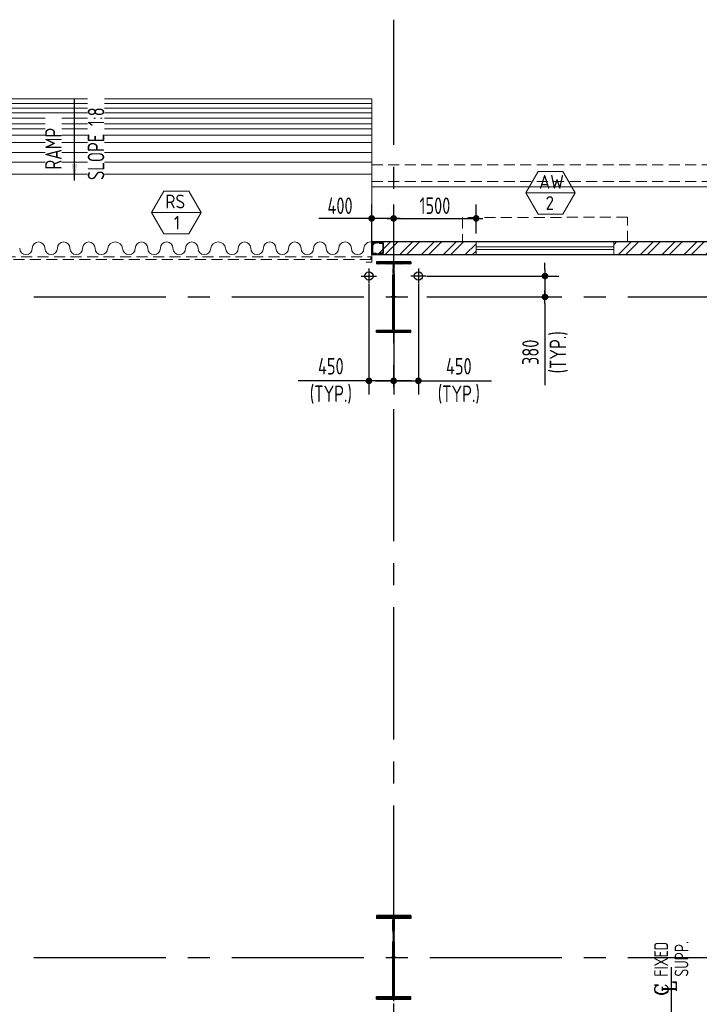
# Model space of a CAD drawing. Extents: x -7650383 to 4934791, y -114316 to 1826789.
# Tile 14 of 256: x 467534 to 479890, y -24829 to -6939. Entities that reach past the tile are written whole.
import ezdxf
from ezdxf.enums import TextEntityAlignment as Align

# ---------------------------------------------------------------- set-up
doc = ezdxf.new("R2010")
doc.units = 0
doc.header["$LTSCALE"] = 800
doc.header["$MEASUREMENT"] = 0
for name, pattern in [('1 NORTH ELEVATION$0$NORTH ELEVATION$0$HIDDEN', [0.375, 0.25, -0.125]), ('CENTER', [2, 1.25, -0.25, 0.25, -0.25]), ('CENTER2', [1.125, 0.75, -0.125, 0.125, -0.125]), ('DASHED', [0.75, 0.5, -0.25]), ('STG & GTG EQUIPMENT AT 0.000M LVL$0$HIDDEN', [0.375, 0.25, -0.125])]:
    doc.linetypes.add(name, pattern=pattern)
doc.layers.get('0').update_dxf_attribs({"linetype": 'CONTINUOUS'})
for name, color, linetype, lineweight in [('2CON', 1, 'CONTINUOUS', 13), ('A-STL LADDER', 4, 'CONTINUOUS', 18), ('A-WIN TAG', 3, 'CONTINUOUS', 13), ('A-WIN TAG TEXT', 3, 'CONTINUOUS', 13), ('CHAJJA PROJECTION', 2, 'DASHED', 5), ('COLUMN', 6, 'CONTINUOUS', 30), ('DOOR', 235, 'CONTINUOUS', 13), ('DRAIN', 251, 'DASHED', 13), ('PLINTH PROTECTION', 251, 'CONTINUOUS', 13), ('STG   AT 0.000M SHUTTER', 2, 'STG & GTG EQUIPMENT AT 0.000M LVL$0$HIDDEN', 13), ('STG  AT 0.000M LVL ROLLING SHUTTER FRAME', 4, 'CONTINUOUS', 13), ('STG AT 0.000M LVL RAMP', 11, 'CONTINUOUS', 13), ('SUNSHADE', 2, '1 NORTH ELEVATION$0$NORTH ELEVATION$0$HIDDEN', 13), ('WALL HATCH', 251, 'CONTINUOUS', 13), ('WIN', 31, 'CONTINUOUS', 13)]:
    doc.layers.add(name, color=color, linetype=linetype, lineweight=lineweight)
for name, color, linetype in [('CDIM', 1, 'CONTINUOUS'), ('CL', 2, 'CENTER2'), ('COL', 1, 'CENTER'), ('DIM', 4, 'CONTINUOUS'), ('GRID', 8, 'CENTER'), ('HATCH', 9, 'CONTINUOUS'), ('RAINWATER', 2, 'CONTINUOUS'), ('TEXT', 3, 'CONTINUOUS'), ('TG_Col', 2, 'CONTINUOUS'), ('WALL', 6, 'CONTINUOUS')]:
    doc.layers.add(name, color=color, linetype=linetype)
doc.styles.add('ROMANC', font='romanc')
doc.styles.add('ROMANS', font='ISO9.shx', dxfattribs={"width": 0.8})
doc.styles.get("Standard").update_dxf_attribs({"font": 'ISO9'})
doc.dimstyles.new('barka INTERNAL DIM', dxfattribs={"dimscale": 100, "dimtxt": 3, "dimasz": 1.2, "dimexe": 2.5, "dimexo": 1.5, "dimgap": 0.8, "dimtad": 1, "dimdsep": 46, "dimtxsty": 'ROMANS', "dimblk": 'DDOT1', "dimcen": 0, "dimclrd": 256, "dimclre": 256, "dimclrt": 2, "dimadec": 0, "dimazin": 2, "dimtp": 0.1, "dimtm": 0.1, "dimtfac": 0.71, "dimtmove": 2, "dimatfit": 3, "dimlwd": -1, "dimlwe": -1, "dimarcsym": 0})
doc.dimstyles.new('SC200', dxfattribs={"dimscale": 150, "dimtxt": 2.5, "dimasz": 2, "dimexe": 1, "dimexo": 1, "dimgap": 1, "dimtad": 1, "dimdec": 0, "dimzin": 0, "dimdsep": 46, "dimtxsty": 'Standard', "dimcen": -1, "dimclrd": 256, "dimclre": 256, "dimclrt": 3, "dimadec": 0, "dimazin": 0, "dimtfac": 1, "dimtdec": 0, "dimtmove": 1, "dimatfit": 3, "dimfxl": 1, "dimtolj": 1, "dimtzin": 0, "dimlwd": -1, "dimlwe": -1, "dimarcsym": 0})

# ---------------------------------------------------------------- blocks, each defined once
blk = doc.blocks.new('A$C1C927E47')
at = {"layer": 'COL'}
h = blk.add_hatch(dxfattribs=at)
h.set_pattern_fill('ANSI31', color=256, scale=100, style=0)
h.paths.add_polyline_path([(16, 0), (0, 0), (0, -710), (16, -710)])
h.paths.add_polyline_path([(16, 710), (0, 710), (0, 0), (16, 0)])
h.paths.add_polyline_path([(0, 710), (-16, 710), (-16, 0), (0, 0)])
h.paths.add_polyline_path([(0, 0), (-16, 0), (-16, -710), (0, -710)])
h.paths.add_polyline_path([(-310, -710), (-310, -760), (0, -760), (0, -710)])
h.paths.add_polyline_path([(310, -760), (310, -710), (0, -710), (0, -760)])
h.paths.add_polyline_path([(310, 710), (310, 760), (0, 760), (0, 710)])
h.paths.add_polyline_path([(-310, 760), (-310, 710), (0, 710), (0, 760)])
for p, q in [((310, 760), (-310, 760)), ((-310, 760), (-310, 710)), ((310, 760), (310, 710)), ((310, 710), (-310, 710)), ((-16, -710), (-16, 710)), ((16, -710), (16, 710)), ((-310, -710), (310, -710)), ((-310, -760), (-310, -710)), ((310, -760), (310, -710)), ((-310, -760), (310, -760))]:
    blk.add_line(p, q, dxfattribs=at)
at = {"layer": 'COL', "color": 2}
for p, q in [((0, -792), (0, 792)), ((44, 0), (-44, 0))]:
    blk.add_line(p, q, dxfattribs=at)
blk = doc.blocks.new('DDOT1')
blk.add_line((-1, 0), (1, 0))
at = {"const_width": 0.5}
blk.add_lwpolyline([(-0.25, 0, 1), (0.25, 0, 1)], format="xyb", close=True, dxfattribs=at)
blk = doc.blocks.new('*D94')
at = {"layer": 'DIM', "transparency": 16777216}
for p, q in [((473933, -10807), (473933, -10299)), ((474333, -10827), (474333, -10299)), ((473933, -10549), (472970, -10549)), ((474213, -10549), (474053, -10549))]:
    blk.add_line(p, q, dxfattribs=at)
at = {"layer": 'DIM', "transparency": 16777216, "xscale": 119.9999999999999, "yscale": 119.9999999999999, "zscale": 119.9999999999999, "rotation": 180}
blk.add_blockref('DDOT1', (473933, -10549), dxfattribs=at)
at = {"layer": 'DIM', "transparency": 16777216, "xscale": 119.9999999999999, "yscale": 119.9999999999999, "zscale": 119.9999999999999}
blk.add_blockref('DDOT1', (474333, -10549), dxfattribs=at)
at = {"layer": 'DIM', "color": 2, "transparency": 16777216, "insert": (473358, -10319), "char_height": 300, "attachment_point": 5, "style": 'ROMANS'}
blk.add_mtext('400', dxfattribs=at)
blk = doc.blocks.new('A$C14326149')
at = {"layer": 'COL'}
h = blk.add_hatch(dxfattribs=at)
h.set_pattern_fill('ANSI31', color=256, scale=100, style=0)
h.paths.add_polyline_path([(310, 640), (0, 640), (0, 600), (310, 600)])
h.paths.add_polyline_path([(0, 600), (0, 640), (-310, 640), (-310, 600)])
h.paths.add_polyline_path([(0, -640), (0, -600), (-310, -600), (-310, -640)])
h.paths.add_polyline_path([(0, -600), (0, -640), (310, -640), (310, -600)])
h.paths.add_polyline_path([(-16, 0), (0, 0), (0, 600), (-16, 600)])
h.paths.add_polyline_path([(0, 0), (16, 0), (16, 600), (0, 600)])
h.paths.add_polyline_path([(16, 0), (0, 0), (0, -600), (16, -600)])
h.paths.add_polyline_path([(-16, -600), (0, -600), (0, 0), (-16, 0)])
for p, q in [((310, 640), (-310, 640)), ((-310, 640), (-310, 600)), ((310, 600), (-310, 600)), ((-16, -600), (-16, 600)), ((16, -600), (16, 600)), ((310, 640), (310, 600)), ((-310, -600), (310, -600)), ((-310, -640), (-310, -600)), ((-310, -640), (310, -640)), ((310, -640), (310, -600))]:
    blk.add_line(p, q, dxfattribs=at)
at = {"layer": 'COL', "color": 2}
for p, q in [((0, -672), (0, 672)), ((44, 0), (-44, 0))]:
    blk.add_line(p, q, dxfattribs=at)
blk = doc.blocks.new('*D126')
at = {"layer": 'DIM', "transparency": 16777216}
for p, q in [((473883, -11747), (473883, -13751)), ((474333, -12127), (474333, -13751)), ((474003, -13501), (474213, -13501)), ((474333, -13501), (476111, -13501))]:
    blk.add_line(p, q, dxfattribs=at)
at = {"layer": 'DIM', "transparency": 16777216, "xscale": 119.9999999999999, "yscale": 119.9999999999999, "zscale": 119.9999999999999, "rotation": 180}
blk.add_blockref('DDOT1', (473883, -13501), dxfattribs=at)
at = {"layer": 'DIM', "transparency": 16777216, "xscale": 119.9999999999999, "yscale": 119.9999999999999, "zscale": 119.9999999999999}
blk.add_blockref('DDOT1', (474333, -13501), dxfattribs=at)
at = {"layer": 'DIM', "color": 2, "transparency": 16777216, "insert": (475517, -13501), "char_height": 300, "attachment_point": 5, "style": 'ROMANS'}
blk.add_mtext('450\\P(TYP.)', dxfattribs=at)
blk = doc.blocks.new('*D127')
at = {"layer": 'DIM', "transparency": 16777216}
for p, q in [((474783, -11747), (474783, -13751)), ((474333, -12127), (474333, -13751)), ((474333, -13501), (472597, -13501)), ((474663, -13501), (474453, -13501))]:
    blk.add_line(p, q, dxfattribs=at)
at = {"layer": 'DIM', "transparency": 16777216, "xscale": 119.9999999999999, "yscale": 119.9999999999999, "zscale": 119.9999999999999, "rotation": 180}
blk.add_blockref('DDOT1', (474333, -13501), dxfattribs=at)
at = {"layer": 'DIM', "transparency": 16777216, "xscale": 119.9999999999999, "yscale": 119.9999999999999, "zscale": 119.9999999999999}
blk.add_blockref('DDOT1', (474783, -13501), dxfattribs=at)
at = {"layer": 'DIM', "color": 2, "transparency": 16777216, "insert": (473191, -13501), "char_height": 300, "attachment_point": 5, "style": 'ROMANS'}
blk.add_mtext('450\\P(TYP.)', dxfattribs=at)
blk = doc.blocks.new('*D128')
at = {"layer": 'DIM', "transparency": 16777216}
for p, q in [((477084, -11477), (477084, -11357)), ((474933, -11597), (477334, -11597)), ((477084, -11597), (477084, -11977)), ((474933, -11977), (477334, -11977)), ((477084, -12097), (477084, -13577))]:
    blk.add_line(p, q, dxfattribs=at)
at = {"layer": 'DIM', "transparency": 16777216, "xscale": 119.9999999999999, "yscale": 119.9999999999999, "zscale": 119.9999999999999}
for p, rotation in [((477084, -11597), 270), ((477084, -11977), 90)]:
    blk.add_blockref('DDOT1', p, dxfattribs=dict(at, rotation=rotation))
at = {"layer": 'DIM', "color": 2, "transparency": 16777216, "insert": (477084, -12983), "char_height": 300, "attachment_point": 5, "rotation": 90, "style": 'ROMANS'}
blk.add_mtext('380\\P(TYP.)', dxfattribs=at)
blk = doc.blocks.new('*D245')
at = {"layer": 'DIM', "transparency": 16777216}
for p, q in [((474333, -10827), (474333, -10299)), ((475833, -10827), (475833, -10299)), ((474453, -10549), (475713, -10549))]:
    blk.add_line(p, q, dxfattribs=at)
at = {"layer": 'DIM', "transparency": 16777216, "xscale": 119.9999999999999, "yscale": 119.9999999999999, "zscale": 119.9999999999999, "rotation": 180}
blk.add_blockref('DDOT1', (474333, -10549), dxfattribs=at)
at = {"layer": 'DIM', "transparency": 16777216, "xscale": 119.9999999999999, "yscale": 119.9999999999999, "zscale": 119.9999999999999}
blk.add_blockref('DDOT1', (475833, -10549), dxfattribs=at)
at = {"layer": 'DIM', "color": 2, "transparency": 16777216, "insert": (475083, -10319), "char_height": 300, "attachment_point": 5, "style": 'ROMANS'}
blk.add_mtext('1500', dxfattribs=at)
blk = doc.blocks.new('clm')
at = {"layer": 'COL', "linetype": 'ByBlock'}
for p, q in [((38344, 118617), (38269, 118617)), ((38269, 118617), (38269, 118417)), ((38269, 118617), (38269, 118417)), ((38344, 118617), (38269, 118617)), ((38459, 118625), (38279, 118625)), ((38279, 118617), (38279, 118625)), ((38279, 118617), (38279, 118625)), ((38344, 118617), (38469, 118617)), ((38459, 118617), (38459, 118625)), ((38469, 118617), (38469, 118417)), ((38261, 118607), (38261, 118427)), ((38261, 118607), (38269, 118607)), ((38261, 118607), (38269, 118607)), ((38261, 118607), (38261, 118427)), ((38477, 118607), (38469, 118607)), ((38477, 118607), (38477, 118427)), ((38261, 118427), (38269, 118427)), ((38261, 118427), (38269, 118427)), ((38269, 118417), (38344, 118417)), ((38269, 118417), (38344, 118417)), ((38279, 118417), (38279, 118409)), ((38279, 118417), (38279, 118409)), ((38459, 118409), (38279, 118409)), ((38469, 118417), (38344, 118417)), ((38459, 118417), (38459, 118409)), ((38477, 118427), (38469, 118427))]:
    blk.add_line(p, q, dxfattribs=at)
for points in [[(38344, 118417), (38344, 118420, 0.401544), (38338, 118426), (38280, 118429, -0.401544), (38275, 118435), (38275, 118599, -0.401544), (38280, 118605), (38338, 118608, 0.401544), (38344, 118614), (38344, 118617)], [(38344, 118417), (38344, 118420, 0.401544), (38338, 118426), (38280, 118429, -0.401544), (38275, 118435), (38275, 118599, -0.401544), (38280, 118605), (38338, 118608, 0.401544), (38344, 118614), (38344, 118617)], [(38394, 118417), (38394, 118420, -0.401544), (38399, 118426), (38457, 118429, 0.401544), (38463, 118435), (38463, 118599, 0.401544), (38457, 118605), (38399, 118608, -0.401544), (38394, 118614), (38394, 118617)]]:
    blk.add_lwpolyline(points, format="xyb", dxfattribs=at)

msp = doc.modelspace()

# ---------------------------------------------------------------- hatches: boundary and pattern name
at = {"layer": 'WALL HATCH'}
h = msp.add_hatch(dxfattribs=at)
h.set_pattern_fill('ANSI32', color=256, scale=750, style=0)
h.paths.add_polyline_path([(484563.3, -49897.4), (484563.3, -50127.4), (489333.3, -50127.4), (489333.3, -49897.4)])
h.paths.add_polyline_path([(473083.3, -49897.4), (473083.3, -50127.4), (474103.3, -50127.4), (474103.3, -49897.4)])
h.paths.add_polyline_path([(461963.3, -34477.4), (461733.3, -34477.4), (461733.3, -37477.5), (461963.3, -37477.5)])
h.paths.add_polyline_path([(461733.3, -31477.4), (461963.3, -31477.4), (461963.3, -28477.4), (461733.3, -28477.4)])
h.paths.add_polyline_path([(461733.3, -43977.4), (461963.3, -43977.4), (461963.3, -40477.5), (461733.3, -40477.5)])
h.paths.add_polyline_path([(461963.3, -46977.4), (461733.3, -46977.4), (461733.3, -50127.4), (464583.3, -50127.4), (464583.3, -49897.4), (461963.3, -49897.4)])
h.paths.add_polyline_path([(462448.3, -18556.9), (462218.3, -18556.9), (462218.3, -22827.4), (461733.3, -22827.4), (461733.3, -25477.4), (461963.3, -25477.4), (461963.3, -23057.4), (462448.3, -23057.4)])
h.paths.add_polyline_path([(463448.3, -10977.4), (463448.3, -11207.4), (465428.3, -11207.4), (465428.3, -10977.4)])
h.paths.add_polyline_path([(462848.3, -11207.4), (462848.3, -10977.4), (461733.3, -10977.4), (461733.3, -12977.4), (462218.3, -12977.4), (462218.3, -17356.9), (462448.3, -17356.9), (462448.3, -12747.4), (461963.3, -12747.4), (461963.3, -11207.4)])
h.paths.add_polyline_path([(555933.3, -33177.4), (555703.3, -33177.4), (555703.3, -34007.4), (555933.3, -34007.4), (555933.3, -28477.4), (555703.3, -28477.4), (555703.3, -30177.4), (555933.3, -30177.4)])
h.paths.add_polyline_path([(549833.3, -49897.4), (549833.3, -50127.4), (550833.3, -50127.4), (550833.3, -49897.4), (553833.3, -49897.4), (553833.3, -50127.4), (555933.3, -50127.4), (555933.3, -48947.4), (555703.3, -48947.4), (555703.3, -49897.4), (540133.3, -49897.4), (540133.3, -50127.4), (546833.3, -50127.4), (546833.3, -49897.4)])
h.paths.add_polyline_path([(480333.2, -11207.4), (480333.2, -10977.4), (482833.2, -10977.4), (482833.2, -11207.4), (487333.3, -11207.4), (487333.3, -10977.4), (473933.3, -10977.4), (473933.3, -11207.4), (475833.3, -11207.4), (475833.3, -10977.4), (478333.3, -10977.4), (478333.3, -11207.4)])
h.paths.add_polyline_path([(532833.3, -10977.4), (532833.3, -11207.4), (547734.4, -11207.4), (547734.4, -10977.4), (491333.3, -10977.4), (491333.3, -11207.4), (495833.3, -11207.4), (495833.3, -10977.4), (498333.3, -10977.4), (498333.3, -11207.4), (500333.2, -11207.4), (500333.2, -10977.4), (502833.2, -10977.4), (502833.2, -11207.4), (525833.4, -11207.4), (525833.4, -10977.4), (528333.4, -10977.4), (528333.4, -11207.4), (530333.3, -11207.4), (530333.3, -10977.4)])
h.paths.add_polyline_path([(529833.4, -50127.4), (529833.4, -49897.4), (532833.4, -49897.4), (532833.4, -50127.4), (538333.3, -50127.4), (538333.3, -49897.4), (511333.3, -49897.4), (511333.3, -50127.4), (515833.4, -50127.4), (515833.4, -49897.4), (518833.4, -49897.4), (518833.4, -50127.4), (519833.4, -50127.4), (519833.4, -49897.4), (522833.4, -49897.4), (522833.4, -50127.4), (525833.4, -50127.4), (525833.4, -49897.4), (528833.4, -49897.4), (528833.4, -50127.4)])
h.paths.add_polyline_path([(553833.3, -11207.4), (553833.3, -10977.4)], flags=17)
h.paths.add_polyline_path([(553833.3, -11207.4), (555703.3, -11207.4), (555703.3, -12747.4), (555703.3, -12747.4), (555703.3, -23057.4), (555703.3, -23057.4), (555703.3, -28477.4), (555703.3, -25477.4), (555933.3, -25477.4), (555933.3, -22827.4), (555933.3, -22827.4), (555933.3, -22477.4), (555703.3, -22477.4), (555703.3, -19477.4), (555933.3, -19477.4), (555933.3, -16477.4), (555703.3, -16477.4), (555703.3, -13477.4), (555933.3, -13477.4), (555933.3, -12977.4), (555933.3, -12977.4), (555933.3, -10977.4), (551163.8, -10977.4), (551163.8, -11207.4)])
h.paths.add_polyline_path([(549362.8, -11207.4), (549362.8, -10977.4), (547734.4, -10977.4), (547734.4, -11207.4)])

# ---------------------------------------------------------------- linework, layer by layer
at = {"layer": '2CON'}
for p, q in [((476733.3, -10084.3), (477633.3, -10084.3)), ((470831.4, -10442.3), (469931.4, -10442.3))]:
    msp.add_line(p, q, dxfattribs=at)
at = {"layer": 'A-STL LADDER'}
for p in [(465433.9, -8377.4), (473933.3, -10977.4)]:
    msp.add_line(p, (473933.3, -8377.4), dxfattribs=at)
at = {"layer": 'A-WIN TAG'}
for points in [[(477408.3, -9694.6), (477633.3, -10084.3), (477408.3, -10474), (476958.3, -10474), (476733.3, -10084.3), (476958.3, -9694.6)], [(470156.4, -10052.6), (469931.4, -10442.3), (470156.4, -10832), (470606.4, -10832), (470831.4, -10442.3), (470606.4, -10052.6)]]:
    msp.add_lwpolyline(points, close=True, dxfattribs=at)
at = {"layer": 'CHAJJA PROJECTION', "ltscale": 0.5, "const_width": 2}
msp.add_lwpolyline([(465433, -10977.4), (465433.6, -9977.4), (473933.3, -9977.4), (473933.3, -10977.4)], dxfattribs=at)
at = {"layer": 'CL'}
for p, q in [((473743.4, -11597.4), (474023.2, -11597.4)), ((473883.3, -11459.8), (473883.3, -11734.9)), ((474923.2, -11597.4), (474643.4, -11597.4)), ((474783.3, -11459.8), (474783.3, -11734.9))]:
    msp.add_line(p, q, dxfattribs=at)
at = {"layer": 'DIM'}
msp.add_line((473933.3, -10962.2), (473933.3, -10732.2), dxfattribs=at)
at = {"layer": 'DOOR', "linetype": 'Continuous'}
for centre, radius, start, end in [((467876.9, -11092.4), 114.3, 0, 180), ((468334.3, -11092.4), 114.3, 0, 180), ((468791.6, -11092.4), 114.3, 0, 180), ((468791.6, -11092.4), 114.3, 0, 180), ((469270.2, -11113.6), 137.3, 8.91071, 171.08929), ((469748.9, -11092.4), 114.3, 0, 180), ((470206.2, -11092.4), 114.3, 0, 180), ((470663.6, -11092.4), 114.3, 0, 180), ((470663.6, -11092.4), 114.3, 0, 180), ((471142.2, -11113.6), 137.3, 8.91071, 171.08929), ((471620.8, -11092.4), 114.3, 0, 180), ((472078.1, -11092.4), 114.3, 0, 180), ((472535.5, -11092.4), 114.3, 0, 180), ((472992.8, -11092.4), 114.3, 0, 180), ((473450.2, -11092.4), 114.3, 0, 180), ((473907.6, -11092.4), 114.3, 76.98377, 180), ((467648.3, -11092.4), 114.3, 180, 0), ((468105.6, -11092.4), 114.3, 180, 0), ((468563, -11092.4), 114.3, 180, 0), ((469020.3, -11092.4), 114.3, 180, 0), ((469520.2, -11092.4), 114.3, 180, 0), ((469977.5, -11092.4), 114.3, 180, 0), ((470434.9, -11092.4), 114.3, 180, 0), ((470892.2, -11092.4), 114.3, 180, 0), ((471392.1, -11092.4), 114.3, 180, 0), ((471849.5, -11092.4), 114.3, 180, 0), ((472306.8, -11092.4), 114.3, 180, 0), ((472764.2, -11092.4), 114.3, 180, 0), ((473221.5, -11092.4), 114.3, 180, 0), ((473678.9, -11092.4), 114.3, 180, 0)]:
    msp.add_arc(centre, radius, start, end, dxfattribs=at)
at = {"layer": 'DRAIN', "ltscale": 0.5, "flags": 128}
for points in [[(473933.3, -9577.4), (487333.3, -9577.4)], [(473933.3, -9877.4), (487333.3, -9877.4)]]:
    msp.add_lwpolyline(points, dxfattribs=at)
at = {"layer": 'GRID', "linetype": 'CENTER2', "ltscale": 4}
for p, q in [((474333.3, -59615), (474333.3, -6939.4)), ((453390.3, -11977.4), (561388.2, -11977.4)), ((453390.3, -23977.4), (572433.7, -23977.4))]:
    msp.add_line(p, q, dxfattribs=at)
at = {"layer": 'PLINTH PROTECTION', "flags": 128}
msp.add_lwpolyline([(473933.3, -9977.4), (487333.3, -9977.4)], dxfattribs=at)
at = {"layer": 'RAINWATER'}
for centre in [(473883.3, -11597.4), (474783.3, -11597.4)]:
    msp.add_circle(centre, 75, dxfattribs=at)
at = {"layer": 'STG   AT 0.000M SHUTTER'}
msp.add_lwpolyline([(465459.7, -11247.3), (473919.1, -11247.3), (473919.1, -11297.3), (465459.7, -11297.3)], close=True, dxfattribs=at)
at = {"layer": 'STG  AT 0.000M LVL ROLLING SHUTTER FRAME'}
for p, q in [((473933.3, -11197.3), (473933.3, -11347.3)), ((473933.3, -11347.3), (473833.3, -11347.3))]:
    msp.add_line(p, q, dxfattribs=at)
at = {"layer": 'STG AT 0.000M LVL RAMP', "color": 253, "linetype": 'ByBlock'}
for p, q in [((473933.3, -8463.6), (465434, -8463.6)), ((473933.3, -8547), (465434, -8547)), ((473933.3, -8633.3), (465434, -8633.3)), ((473933.3, -8729.1), (465434, -8729.1)), ((473933.3, -8831.3), (465434, -8831.3)), ((473933.3, -8920.7), (465434, -8920.7)), ((473933.3, -9040.3), (465434, -9040.3)), ((473933.3, -9170.4), (465434, -9170.4)), ((473933.3, -9353), (465434, -9353)), ((473933.3, -9525.3), (465434, -9525.3)), ((473933.3, -9746.8), (465434, -9746.8))]:
    msp.add_line(p, q, dxfattribs=at)
at = {"layer": 'SUNSHADE'}
msp.add_lwpolyline([(478583.3, -10977.4), (478583.3, -10527.4), (475583.2, -10535.3), (475583.2, -10985.3)], dxfattribs=at)
at = {"layer": 'TG_Col', "color": 8}
msp.add_line((479383.5, -25631.5), (479383.5, -24152), dxfattribs=at)
at = {"layer": 'WALL'}
for p, q in [((473933.3, -10957.4), (473933.3, -11207.4)), ((487333.3, -10977.4), (473933.3, -10977.4)), ((473933.3, -11207.4), (473933.3, -10977.4)), ((473933.3, -11207.4), (473933.3, -10977.4)), ((473933.3, -10977.4), (473933.3, -11207.4)), ((473933.3, -11207.4), (487333.3, -11207.4))]:
    msp.add_line(p, q, dxfattribs=at)
at = {"layer": 'WIN'}
for p, q in [((478333.3, -11067.4), (475833.3, -11067.4)), ((478333.3, -11117.4), (475833.3, -11117.4))]:
    msp.add_line(p, q, dxfattribs=at)
msp.add_lwpolyline([(478333.3, -10977.4), (475833.3, -10977.4), (475833.3, -11207.4), (478333.3, -11207.4)], close=True, dxfattribs=at)

# ---------------------------------------------------------------- block references
at = {"layer": 'COLUMN', "xscale": -1, "rotation": 180}
msp.add_blockref('clm', (435673.4, 107424.8), dxfattribs=at)
at = {"layer": 'DIM'}
msp.add_blockref('A$C14326149', (474333.3, -11977.4), dxfattribs=at)
at = {"layer": 'HATCH'}
msp.add_blockref('A$C1C927E47', (474333.3, -23977.4), dxfattribs=at)

# ---------------------------------------------------------------- texts
at = {"layer": 'A-WIN TAG'}
for s, p in [('AW', (477203, -9884.4)), ('2', (477171.7, -10270.2))]:
    msp.add_text(s, height=250, dxfattribs=at).set_placement(p, align=Align.MIDDLE)
at = {"layer": 'A-WIN TAG TEXT'}
for s, p in [('RS', (470361.7, -10242.3)), ('1', (470392.9, -10628.1))]:
    msp.add_text(s, height=250, dxfattribs=at).set_placement(p, align=Align.MIDDLE)
at = {"layer": 'TEXT', "linetype": 'Continuous', "width": 0.8}
for s, p in [('FIXED', (479319.9, -24325.8)), ('SUPP.', (479691.7, -24325.8))]:
    msp.add_text(s, height=250, rotation=90, dxfattribs=at).set_placement(p)
at = {"layer": 'TEXT', "linetype": 'Continuous', "style": 'ROMANC'}
for s, p in [('C', (479326.6, -24675.2)), ('L', (479471.9, -24608.4))]:
    msp.add_text(s, height=250, rotation=90, dxfattribs=at).set_placement(p)

# ---------------------------------------------------------------- dimensions: what is measured, and where the dimension line sits
at = {"layer": 'DIM'}
dim = msp.add_linear_dim(base=(474333.3, -10549.4), p1=(473933.3, -10957.4), p2=(474333.3, -10977.4), dimstyle='barka INTERNAL DIM', override={"dimdec": 0, "dimtmove": 0}, dxfattribs=at)
dim.commit()
dim.dimension.update_dxf_attribs({"geometry": '*D94', "text_midpoint": (473358.1, -10549.4), "dimtype": 160})
dim = msp.add_linear_dim(base=(475833.3, -10549.4), p1=(474333.3, -10977.4), p2=(475833.3, -10977.4), angle=180, dimstyle='barka INTERNAL DIM', override={"dimdec": 0, "dimtmove": 0}, dxfattribs=at)
dim.commit()
dim.dimension.update_dxf_attribs({"geometry": '*D245', "text_midpoint": (475083.3, -10319.4)})
for base, p2, angle, picture, middle in [((477084.2, -11977.4), (474783.3, -11977.4), 90, '*D128', (477084.2, -12983.1)), ((474333.3, -13500.8), (474333.3, -11977.4), 180, '*D127', (473191, -13500.8))]:
    dim = msp.add_linear_dim(base=base, p1=(474783.3, -11597.4), p2=p2, angle=angle, text='<>\\X(TYP.)', dimstyle='barka INTERNAL DIM', override={"dimdec": 0, "dimtmove": 0}, dxfattribs=at)
    dim.commit()
    dim.dimension.update_dxf_attribs({"geometry": picture, "text_midpoint": middle, "dimtype": 160})
dim = msp.add_linear_dim(base=(474333.3, -13500.8), p1=(473883.3, -11597.4), p2=(474333.3, -11977.4), text='<>\\X(TYP.)', dimstyle='barka INTERNAL DIM', override={"dimdec": 0, "dimtmove": 0}, dxfattribs=at)
dim.commit()
dim.dimension.update_dxf_attribs({"geometry": '*D126', "text_midpoint": (475516.6, -13500.8), "dimtype": 160})

# ---------------------------------------------------------------- leaders
at = {"layer": 'CDIM'}
msp.add_leader([(468528.7, -9864), (468528.7, -8377.4)], dimstyle='SC200', dxfattribs=at)

# ---------------------------------------------------------------- next in the draw order: texts
at = {"layer": 'TEXT', "char_height": 300, "attachment_point": 1, "rotation": 90, "style": 'ROMANS', "bg_fill": 3, "box_fill_scale": 1, "bg_fill_color": 256, "bg_fill_transparency": 0}
for s, insert, width in [('RAMP', (467997.9, -9663.5), 983.503), ('SLOPE 1:8', (468771.7, -9852.9), 1926.558)]:
    msp.add_mtext(s, dxfattribs=dict(at, insert=insert, width=width))

doc.saveas('drawing.dxf')
